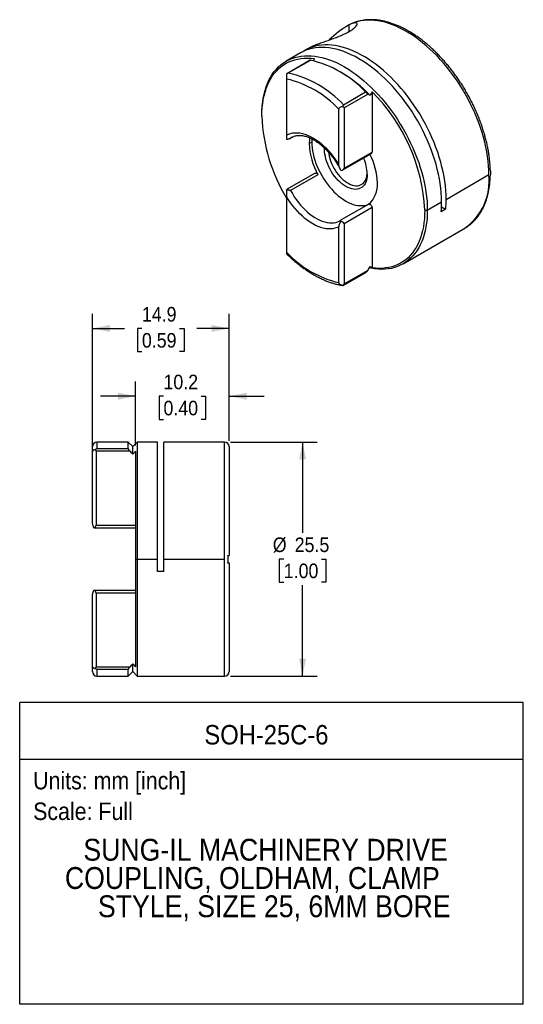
# Model space of a CAD drawing. Header units: millimetres. Extents: x 3 to 140, y 0 to 107.
# Tile 2 of 2: x 85 to 140, y 0 to 107. Entities that reach past the tile are written whole.
import ezdxf
from ezdxf.enums import TextEntityAlignment as Align

# ---------------------------------------------------------------- set-up
doc = ezdxf.new("R2010")
doc.units = ezdxf.units.MM
doc.header["$LTSCALE"] = 0.5
doc.linetypes.add('SLD-Solid', pattern=[0])
doc.layers.add('DIMENSIONS', color=140, linetype='SLD-Solid', lineweight=25)
doc.layers.add('TEXT', color=140, linetype='SLD-Solid', lineweight=25)
doc.layers.add('SLD-DEFPOINTS', color=7, linetype='Continuous', plot=False)
doc.layers.get('SLD-DEFPOINTS').off()
doc.styles.add('SLDTEXTSTYLE0', font='GOTHIC.TTF', dxfattribs={"width": 0.913})
doc.dimstyles.new('SLDDIMSTYLE1', dxfattribs={"dimtxt": 1.5875, "dimasz": 1.905, "dimexe": 0, "dimexo": 0.0625, "dimgap": 0.396875, "dimtad": 0, "dimtih": 1, "dimtoh": 1, "dimdec": 1, "dimrnd": 1e-09, "dimzin": 12, "dimdsep": 46, "dimtxsty": 'SLDTEXTSTYLE0', "dimsah": 1, "dimcen": 0.09, "dimadec": 0, "dimazin": 3, "dimtfac": 1, "dimtdec": 1, "dimtofl": 0, "dimtmove": 0, "dimatfit": 3, "dimfxl": 0, "dimfrac": 2, "dimtolj": 1, "dimtzin": 12, "dimarcsym": 0})
doc.dimstyles.new('SLDDIMSTYLE2', dxfattribs={"dimtxt": 1.5875, "dimasz": 1.905, "dimexe": 0, "dimexo": 0.0625, "dimgap": 0.396875, "dimtad": 0, "dimtih": 1, "dimtoh": 1, "dimdec": 1, "dimrnd": 1e-09, "dimzin": 12, "dimdsep": 46, "dimtxsty": 'SLDTEXTSTYLE0', "dimsah": 1, "dimcen": 0.09, "dimadec": 0, "dimazin": 3, "dimtfac": 1, "dimtdec": 1, "dimtmove": 0, "dimatfit": 0, "dimfxl": 0, "dimfrac": 2, "dimtolj": 1, "dimtzin": 12, "dimarcsym": 0})

# ---------------------------------------------------------------- blocks, each defined once
blk = doc.blocks.new('SW_NOTE_0')
at = {"layer": 'TEXT', "color": 0, "insert": (0, 2.43), "char_height": 1.905, "attachment_point": 1, "style": 'SLDTEXTSTYLE0'}
blk.add_mtext('Scale: Full', dxfattribs=at)
blk = doc.blocks.new('SW_NOTE_0_1')
at = {"layer": 'TEXT', "color": 0, "insert": (0, 2.43), "char_height": 1.905, "attachment_point": 1, "style": 'SLDTEXTSTYLE0'}
blk.add_mtext('Units: mm [inch]', dxfattribs=at)
blk = doc.blocks.new('Block1')
at = {"layer": 'TEXT'}
for p, q in [((139.7, 32.88), (84.82, 32.88)), ((84.82, 0), (84.82, 32.88)), ((139.7, 0), (139.7, 32.88)), ((84.82, 26.7), (139.7, 26.7)), ((139.7, 0), (84.82, 0))]:
    blk.add_line(p, q, dxfattribs=at)
at = {"layer": 'TEXT', "color": 140}
for name, p in [('SW_NOTE_0_1', (86.29, 22.9)), ('SW_NOTE_0', (86.29, 19.56))]:
    blk.add_blockref(name, p, dxfattribs=at)
at = {"layer": 'TEXT', "color": 140, "style": 'SLDTEXTSTYLE0', "width": 0.913}
for tag, height, p in [('AUTOATTR0', 2.12, (104.95, 27.68)), ('AUTOATTR1_0', 2.38, (91.76, 14.94)), ('AUTOATTR1_1', 2.38, (89.75, 11.86)), ('AUTOATTR1_2', 2.38, (93.35, 8.78))]:
    blk.add_attdef(tag, text='', height=height, dxfattribs=at).set_placement(p, align=Align.BOTTOM_LEFT)
blk = doc.blocks.new('_D_1')
at = {"layer": 'DIMENSIONS'}
for p, q in [((107.78, 61.27), (117.24, 61.27)), ((115.65, 61.27), (115.65, 51.36)), ((113.6, 48.52), (113.11, 48.52)), ((113.11, 48.52), (113.11, 46)), ((117.7, 48.52), (118.19, 48.52)), ((118.19, 48.52), (118.19, 46)), ((113.11, 46), (113.6, 46)), ((115.65, 35.77), (115.65, 45.68)), ((118.19, 46), (117.7, 46)), ((107.78, 35.77), (117.24, 35.77))]:
    blk.add_line(p, q, dxfattribs=at)
for points in [[(115.65, 61.27), (115.27, 59.37), (116.03, 59.37)], [(115.65, 35.77), (116.03, 37.68), (115.27, 37.68)]]:
    blk.add_solid(points, dxfattribs=at)
at = {"layer": 'DIMENSIONS', "char_height": 1.587, "attachment_point": 1, "style": 'SLDTEXTSTYLE0'}
for s, insert in [('%%c', (112.4, 50.87)), ('25.5', (114.79, 50.87)), ('1.00', (113.6, 48.03))]:
    blk.add_mtext(s, dxfattribs=dict(at, insert=insert))
blk = doc.blocks.new('_D_2')
at = {"layer": 'DIMENSIONS'}
for p, q in [((97.44, 60.9), (97.44, 67.86)), ((107.64, 61.41), (107.64, 67.86)), ((97.44, 66.27), (93.63, 66.27)), ((100.49, 66.26), (100.01, 66.26)), ((100.01, 66.26), (100.01, 63.74)), ((104.59, 66.26), (105.08, 66.26)), ((105.08, 66.26), (105.08, 63.74)), ((107.64, 66.27), (111.45, 66.27)), ((100.01, 63.74), (100.49, 63.74)), ((105.08, 63.74), (104.59, 63.74))]:
    blk.add_line(p, q, dxfattribs=at)
for points in [[(97.44, 66.27), (95.54, 66.65), (95.54, 65.89)], [(107.64, 66.27), (109.55, 65.89), (109.55, 66.65)]]:
    blk.add_solid(points, dxfattribs=at)
at = {"layer": 'DIMENSIONS', "char_height": 1.587, "attachment_point": 1, "style": 'SLDTEXTSTYLE0'}
for s, insert in [('10.2', (100.49, 68.61)), ('0.40', (100.49, 65.77))]:
    blk.add_mtext(s, dxfattribs=dict(at, insert=insert))
blk = doc.blocks.new('_D_3')
at = {"layer": 'DIMENSIONS'}
for p, q in [((92.74, 60.73), (92.74, 75.24)), ((107.64, 61.41), (107.64, 75.24)), ((92.74, 73.65), (96.26, 73.65)), ((98.14, 73.64), (97.66, 73.64)), ((97.66, 73.64), (97.66, 71.12)), ((102.24, 73.64), (102.73, 73.64)), ((102.73, 73.64), (102.73, 71.12)), ((107.64, 73.65), (104.12, 73.65)), ((97.66, 71.12), (98.14, 71.12)), ((102.73, 71.12), (102.24, 71.12))]:
    blk.add_line(p, q, dxfattribs=at)
for points in [[(92.74, 73.65), (94.65, 73.27), (94.65, 74.03)], [(107.64, 73.65), (105.74, 74.03), (105.74, 73.27)]]:
    blk.add_solid(points, dxfattribs=at)
at = {"layer": 'DIMENSIONS', "char_height": 1.587, "attachment_point": 1, "style": 'SLDTEXTSTYLE0'}
for s, insert in [('14.9', (98.14, 75.99)), ('0.59', (98.14, 73.15))]:
    blk.add_mtext(s, dxfattribs=dict(at, insert=insert))

msp = doc.modelspace()

# ---------------------------------------------------------------- linework, layer by layer
for p, q in [((120.57, 106.65), (120.49, 106.61)), ((120.72, 106.01), (120.72, 106.73)), ((116.34, 104.21), (115.9, 103.96)), ((116.34, 104.21), (116.55, 104.32)), ((115.41, 103.67), (113.85, 102.78)), ((116.47, 102.87), (113.93, 101.41)), ((116.53, 102.87), (114.13, 101.49)), ((119.88, 101.53), (119.52, 101.74)), ((113.91, 100.82), (113.91, 94.73)), ((120.11, 98.03), (122.51, 99.42)), ((122.79, 99.19), (120.18, 97.68)), ((123.22, 99.43), (123.22, 92.87)), ((120.18, 97.68), (120.18, 91.12)), ((111.21, 96.78), (111.21, 96.94)), ((119.61, 91.44), (119.61, 97.53)), ((114.33, 94.38), (114.61, 94.54)), ((114.35, 94.4), (114.6, 94.54)), ((114.5, 94.49), (114.35, 94.4)), ((116.66, 93.96), (116.37, 93.8)), ((118.04, 93.16), (118.04, 93.3)), ((118.18, 93.16), (118.04, 93.16)), ((120.05, 90.94), (123.16, 92.73)), ((120.18, 91.12), (123.22, 92.87)), ((117.02, 90.57), (113.91, 88.78)), ((117.32, 90.38), (114.35, 88.67)), ((131.29, 87.71), (135.96, 90.41)), ((113.91, 88.03), (113.91, 81.93)), ((122.86, 87.2), (119.87, 85.48)), ((129.24, 86.53), (130.8, 87.43)), ((123.22, 86.82), (120.18, 85.06)), ((123.22, 86.82), (123.22, 80.26)), ((128.96, 86.53), (129.24, 86.53)), ((131.24, 86.64), (130.75, 86.35)), ((130.79, 86.9), (131.24, 86.64)), ((120.18, 85.06), (120.18, 78.5)), ((119.61, 78.64), (119.61, 84.74)), ((126.6, 80.69), (133.32, 84.57)), ((133.31, 84.56), (133.32, 84.57)), ((120.07, 78.33), (122.61, 79.8)), ((120.18, 78.5), (122.79, 80.01)), ((120.07, 78.34), (120.07, 78.33)), ((96.64, 61.27), (93.24, 61.27)), ((93.24, 61.27), (93.24, 60.55)), ((97.14, 60.77), (96.64, 61.27)), ((96.64, 60.55), (96.64, 61.27)), ((97.64, 61.27), (97.14, 60.77)), ((99.84, 61.27), (97.64, 61.27)), ((97.64, 61.27), (97.64, 48.52)), ((99.84, 48.52), (99.84, 61.27)), ((107.14, 61.27), (100.54, 61.27)), ((100.54, 48.52), (100.54, 61.27)), ((107.14, 48.52), (107.14, 61.27)), ((92.74, 60.09), (92.74, 60.77)), ((92.74, 52.62), (92.74, 60.09)), ((96.84, 60.27), (93.14, 60.27)), ((93.14, 60.27), (93.14, 52.23)), ((93.24, 60.55), (96.64, 60.55)), ((97.14, 59.94), (97.14, 60.77)), ((97.44, 60.26), (97.44, 48.52)), ((107.64, 60.77), (107.64, 48.92)), ((92.94, 51.94), (92.89, 51.93)), ((92.94, 51.93), (97.44, 51.93)), ((93.14, 52.23), (97.44, 52.23)), ((97.44, 48.52), (97.44, 36.78)), ((97.44, 48.52), (97.64, 48.52)), ((97.64, 48.52), (99.84, 48.52)), ((97.64, 48.52), (97.64, 35.77)), ((99.84, 47.17), (99.84, 48.52)), ((100.54, 47.17), (100.54, 48.52)), ((100.54, 48.52), (107.14, 48.52)), ((107.14, 35.77), (107.14, 48.52)), ((107.64, 48.12), (107.64, 36.27)), ((100.54, 47.17), (99.84, 47.17)), ((92.89, 45.11), (92.94, 45.11)), ((97.44, 45.11), (92.94, 45.11)), ((92.74, 36.95), (92.74, 44.42)), ((93.14, 44.81), (93.14, 36.78)), ((97.44, 44.81), (93.14, 44.81)), ((92.74, 36.27), (92.74, 36.95)), ((93.14, 36.78), (96.84, 36.78)), ((96.64, 36.49), (93.24, 36.49)), ((93.24, 36.49), (93.24, 35.77)), ((96.64, 35.77), (96.64, 36.49)), ((97.14, 36.27), (97.14, 37.1)), ((93.24, 35.77), (96.64, 35.77)), ((96.64, 35.77), (97.14, 36.27)), ((97.14, 36.27), (97.64, 35.77)), ((97.64, 35.77), (107.14, 35.77))]:
    msp.add_line(p, q)
at = {"flags": 128}
for points in [[(135.96, 90.41), (135.95, 90.89), (135.92, 91.38), (135.88, 91.88), (135.81, 92.39), (135.73, 92.9), (135.62, 93.42), (135.5, 93.95), (135.36, 94.48), (135.21, 95.01), (135.03, 95.54), (134.84, 96.07), (134.64, 96.6), (134.41, 97.13), (134.18, 97.66), (133.92, 98.18), (133.65, 98.7), (133.37, 99.21), (133.07, 99.71), (132.77, 100.2), (132.45, 100.69), (132.11, 101.16), (131.77, 101.62), (131.42, 102.07), (131.05, 102.51), (130.68, 102.93), (130.3, 103.34), (129.92, 103.73), (129.52, 104.1), (129.13, 104.45), (128.72, 104.79), (128.32, 105.11), (127.91, 105.41), (127.5, 105.68), (127.09, 105.94), (126.67, 106.17), (126.26, 106.39), (125.85, 106.58), (125.44, 106.74), (125.04, 106.89), (124.64, 107.01), (124.24, 107.1), (123.85, 107.18), (123.47, 107.22), (123.09, 107.25), (122.72, 107.25), (122.36, 107.22), (122.01, 107.17), (121.67, 107.1), (121.34, 107), (121.03, 106.88), (120.72, 106.74), (120.57, 106.65)], [(130.8, 87.43), (130.79, 87.91), (130.76, 88.41), (130.71, 88.92), (130.65, 89.43), (130.56, 89.95), (130.46, 90.48), (130.33, 91.01), (130.19, 91.54), (130.03, 92.08), (129.85, 92.61), (129.66, 93.15), (129.45, 93.69), (129.22, 94.22), (128.98, 94.75), (128.72, 95.28), (128.45, 95.8), (128.16, 96.31), (127.86, 96.82), (127.54, 97.32), (127.22, 97.8), (126.88, 98.28), (126.53, 98.74), (126.17, 99.19), (125.8, 99.63), (125.43, 100.05), (125.04, 100.46), (124.65, 100.85), (124.25, 101.22), (123.85, 101.57), (123.44, 101.91), (123.03, 102.22), (122.62, 102.52), (122.2, 102.79), (121.78, 103.04), (121.37, 103.27), (120.95, 103.48), (120.54, 103.66), (120.13, 103.82), (119.72, 103.96), (119.32, 104.07), (118.92, 104.16), (118.53, 104.22), (118.14, 104.26), (117.77, 104.27), (117.4, 104.26), (117.04, 104.22), (116.69, 104.16), (116.35, 104.08), (116.02, 103.97), (115.71, 103.83), (115.41, 103.67)], [(131.29, 87.71), (131.29, 88.19), (131.26, 88.69), (131.21, 89.19), (131.14, 89.69), (131.06, 90.21), (130.96, 90.73), (130.84, 91.25), (130.7, 91.78), (130.54, 92.31), (130.37, 92.85), (130.18, 93.38), (129.97, 93.91), (129.75, 94.44), (129.51, 94.96), (129.25, 95.49), (128.99, 96), (128.7, 96.51), (128.41, 97.02), (128.1, 97.51), (127.78, 97.99), (127.45, 98.47), (127.1, 98.93), (126.75, 99.38), (126.39, 99.81), (126.02, 100.24), (125.64, 100.64), (125.25, 101.03), (124.86, 101.4), (124.46, 101.76), (124.06, 102.1), (123.65, 102.41), (123.24, 102.71), (122.83, 102.99), (122.42, 103.25), (122.01, 103.48), (121.6, 103.69), (121.19, 103.88), (120.78, 104.05), (120.37, 104.19), (119.97, 104.31), (119.58, 104.41), (119.19, 104.48), (118.8, 104.53), (118.43, 104.55), (118.06, 104.55), (117.7, 104.53), (117.35, 104.48), (117.01, 104.41), (116.68, 104.31), (116.36, 104.19), (116.06, 104.04), (115.76, 103.88), (115.66, 103.81)], [(111.21, 96.94), (111.22, 97.41), (111.25, 97.88), (111.3, 98.33), (111.37, 98.76), (111.45, 99.18), (111.56, 99.59), (111.68, 99.98), (111.82, 100.35), (111.98, 100.7), (112.16, 101.03), (112.35, 101.35), (112.56, 101.64), (112.79, 101.91), (113.03, 102.16), (113.29, 102.39), (113.57, 102.59), (113.85, 102.78), (114.15, 102.93), (114.47, 103.07), (114.8, 103.18), (115.13, 103.26), (115.48, 103.33), (115.84, 103.36), (116.21, 103.37), (116.59, 103.36), (116.97, 103.32), (117.36, 103.26), (117.76, 103.17), (118.16, 103.06), (118.57, 102.92), (118.98, 102.76), (119.4, 102.58), (119.81, 102.37), (120.23, 102.15), (120.64, 101.89), (121.06, 101.62), (121.47, 101.33), (121.88, 101.01), (122.29, 100.68), (122.7, 100.32), (123.09, 99.95), (123.49, 99.56), (123.87, 99.16), (124.25, 98.73), (124.62, 98.3), (124.97, 97.85), (125.32, 97.38), (125.66, 96.91), (125.99, 96.42), (126.3, 95.92), (126.6, 95.42), (126.89, 94.9), (127.16, 94.38), (127.42, 93.85), (127.67, 93.32), (127.89, 92.79), (128.1, 92.25), (128.3, 91.72), (128.48, 91.18), (128.64, 90.64), (128.78, 90.11), (128.9, 89.58), (129, 89.05), (129.09, 88.53), (129.16, 88.02), (129.21, 87.51), (129.23, 87.02), (129.24, 86.53)], [(111.21, 96.78), (111.22, 97.25), (111.25, 97.71), (111.3, 98.15), (111.37, 98.58), (111.45, 99), (111.56, 99.4), (111.68, 99.79), (111.82, 100.15), (111.98, 100.5), (112.16, 100.83), (112.35, 101.14), (112.56, 101.43), (112.79, 101.69), (113.03, 101.94), (113.29, 102.16), (113.56, 102.36), (113.85, 102.54), (114.15, 102.7), (114.46, 102.83), (114.79, 102.93), (115.12, 103.01), (115.47, 103.07), (115.83, 103.1), (116.2, 103.11), (116.57, 103.09), (116.95, 103.05)], [(113.91, 94.73), (114.13, 94.83), (114.35, 94.91), (114.59, 94.96), (114.83, 94.98), (115.09, 94.98), (115.36, 94.95), (115.63, 94.9), (115.91, 94.82), (116.19, 94.71), (116.48, 94.58), (116.76, 94.43), (117.05, 94.25), (117.34, 94.05), (117.62, 93.83), (117.9, 93.59), (118.17, 93.33), (118.43, 93.05), (118.69, 92.75), (118.94, 92.44), (119.18, 92.12), (119.4, 91.78), (119.61, 91.44)], [(116.67, 94.31), (116.67, 94.26), (116.66, 93.96)], [(116.66, 93.96), (116.67, 93.65), (116.7, 93.33), (116.74, 93), (116.81, 92.66), (116.89, 92.33), (116.99, 91.98), (117.11, 91.64), (117.25, 91.3), (117.4, 90.96), (117.56, 90.63), (117.74, 90.3), (117.94, 89.98), (118.15, 89.67), (118.36, 89.37), (118.59, 89.08), (118.83, 88.81), (119.07, 88.55), (119.32, 88.31), (119.58, 88.08), (119.84, 87.88), (120.1, 87.69), (120.37, 87.53), (120.63, 87.39), (120.9, 87.27), (121.16, 87.17), (121.42, 87.1), (121.67, 87.05), (121.91, 87.03), (122.15, 87.03), (122.38, 87.05), (122.59, 87.1), (122.8, 87.17), (122.85, 87.19)], [(122.7, 90.47), (122.69, 90.23), (122.66, 90), (122.61, 89.78), (122.55, 89.59), (122.46, 89.41), (122.35, 89.25), (122.23, 89.12), (122.09, 89), (121.94, 88.92), (121.78, 88.85), (121.6, 88.82), (121.41, 88.8), (121.21, 88.82), (121.01, 88.86), (120.8, 88.92), (120.59, 89.01), (120.37, 89.12), (120.15, 89.26), (119.94, 89.41), (119.73, 89.59), (119.53, 89.79), (119.33, 90), (119.14, 90.23), (118.96, 90.48), (118.8, 90.73), (118.65, 91), (118.51, 91.27), (118.39, 91.54), (118.28, 91.82), (118.19, 92.1), (118.13, 92.37), (118.08, 92.64), (118.05, 92.91), (118.04, 93.16)], [(118.48, 92.84), (118.5, 92.68), (118.55, 92.42), (118.61, 92.16), (118.7, 91.9), (118.8, 91.64), (118.91, 91.39), (119.05, 91.13), (119.19, 90.89), (119.35, 90.65), (119.52, 90.43), (119.7, 90.22), (119.89, 90.02), (120.08, 89.85), (120.28, 89.69), (120.48, 89.55), (120.68, 89.43), (120.88, 89.34), (121.08, 89.27), (121.28, 89.22), (121.46, 89.2), (121.64, 89.2), (121.81, 89.23), (121.97, 89.29), (122.12, 89.36), (122.25, 89.46), (122.37, 89.58), (122.47, 89.73), (122.55, 89.89), (122.62, 90.07), (122.66, 90.27), (122.69, 90.49), (122.7, 90.6)], [(117.02, 90.57), (117.04, 90.58), (117.09, 90.58), (117.15, 90.56), (117.22, 90.52), (117.28, 90.46), (117.32, 90.38)], [(119.61, 84.74), (119.4, 84.64), (119.18, 84.56), (118.94, 84.51), (118.69, 84.49), (118.43, 84.49), (118.17, 84.52), (117.9, 84.57), (117.62, 84.65), (117.34, 84.76), (117.05, 84.88), (116.76, 85.04), (116.48, 85.22), (116.19, 85.42), (115.91, 85.64), (115.63, 85.88), (115.36, 86.14), (115.09, 86.42), (114.83, 86.71), (114.59, 87.02), (114.35, 87.35), (114.13, 87.68), (113.91, 88.03)], [(114.35, 88.67), (114.54, 88.34), (114.74, 88.01), (114.96, 87.7), (115.19, 87.39), (115.42, 87.1), (115.67, 86.83), (115.92, 86.57), (116.18, 86.33), (116.44, 86.11), (116.71, 85.91), (116.98, 85.73), (117.25, 85.58), (117.52, 85.44), (117.79, 85.33), (118.06, 85.25), (118.31, 85.19), (118.57, 85.15), (118.81, 85.15), (119.05, 85.16), (119.28, 85.2), (119.49, 85.27), (119.69, 85.36), (119.74, 85.39)], [(122.86, 87.2), (122.9, 87.21), (122.96, 87.21), (123.02, 87.18), (123.08, 87.12), (123.14, 87.06), (123.18, 86.98), (123.21, 86.9), (123.22, 86.82)], [(129.24, 86.53), (129.23, 86.05), (129.21, 85.59), (129.16, 85.14), (129.09, 84.71), (129, 84.28), (128.9, 83.88), (128.78, 83.49), (128.64, 83.12), (128.48, 82.77), (128.3, 82.43), (128.1, 82.12), (127.89, 81.83), (127.67, 81.56), (127.42, 81.31), (127.16, 81.08), (126.89, 80.87), (126.6, 80.69), (126.3, 80.53), (125.99, 80.4), (125.66, 80.29), (125.32, 80.2), (124.97, 80.14), (124.62, 80.11), (124.25, 80.09), (123.87, 80.11), (123.49, 80.15), (123.09, 80.21), (122.93, 80.24)], [(128.96, 86.53), (128.95, 86.06), (128.92, 85.6), (128.87, 85.15), (128.81, 84.72), (128.72, 84.3), (128.62, 83.9), (128.49, 83.52), (128.35, 83.15), (128.19, 82.8), (128.02, 82.48), (127.82, 82.17), (127.61, 81.88), (127.39, 81.61), (127.14, 81.36), (126.89, 81.14), (126.61, 80.94), (126.33, 80.76), (126.03, 80.61), (125.71, 80.48), (125.39, 80.37), (125.05, 80.29), (124.7, 80.24), (124.34, 80.2), (123.98, 80.2), (123.6, 80.21), (123.22, 80.26)]]:
    msp.add_lwpolyline(points, dxfattribs=at)
for centre, radius, start, end in [((126.54, 96.76), 11.55, 120.2727, 133.8972), ((113.85, 91.33), 11.85, 43.064, 76.9414), ((111.45, 89.94), 11.85, 43.064, 76.9414), ((112.41, 88.91), 14.66, 43.7339, 59.4023), ((111.31, 89.74), 11.39, 43.2124, 76.7929), ((109.41, 85.56), 19.58, 2.8489, 45.1298), ((129.46, 97.43), 18.26, 182.0551, 211.6348), ((120.69, 93.81), 4.31, 171.8353, 180.2371), ((123.8, 94.03), 7.43, 181.7709, 209.3408), ((116.47, 89.29), 7.33, 1.6857, 27.1585), ((123.07, 92.85), 0.147, 304.7788, 6.5334), ((118.29, 90.37), 4.41, 1.266, 24.9735), ((129.62, 89.76), 6.37, 305.478, 5.8342), ((121.06, 89.28), 2.75, 310.5933, 4.7977), ((119.72, 87.41), 11.08, 354.5166, 0.0754), ((120.22, 87.7), 11.08, 354.5166, 0.0754), ((122.22, 89.73), 11.39, 223.2124, 256.7929), ((93.24, 60.77), 0.5, 90, 180), ((107.14, 60.77), 0.5, 0, 90), ((93.24, 36.27), 0.5, 180, 270), ((107.14, 36.27), 0.5, 270, 0)]:
    msp.add_arc(centre, radius, start, end)
for points, knots in [([(136.1, 90.97), (136.1, 91.04), (136.09, 91.26), (136.07, 91.65), (136.02, 92.13), (135.96, 92.62), (135.87, 93.11), (135.78, 93.61), (135.66, 94.11), (135.53, 94.62), (135.38, 95.12), (135.22, 95.63), (135.04, 96.14), (134.85, 96.64), (134.64, 97.15), (134.41, 97.65), (134.18, 98.14), (133.93, 98.63), (133.66, 99.12), (133.39, 99.6), (133.1, 100.07), (132.8, 100.54), (132.49, 100.99), (132.17, 101.44), (131.84, 101.87), (131.5, 102.29), (131.15, 102.7), (130.8, 103.1), (130.43, 103.48), (130.06, 103.85), (129.69, 104.21), (129.31, 104.54), (128.92, 104.86), (128.53, 105.17), (128.14, 105.45), (127.74, 105.72), (127.34, 105.96), (126.95, 106.19), (126.55, 106.4), (126.15, 106.59), (125.75, 106.75), (125.35, 106.9), (124.96, 107.02), (124.57, 107.12), (124.18, 107.2), (123.8, 107.26), (123.42, 107.29), (123.05, 107.3), (122.69, 107.29), (122.34, 107.25), (122, 107.19), (121.66, 107.11), (121.34, 107.01), (121.03, 106.89), (120.79, 106.78), (120.67, 106.71), (120.64, 106.69)], [0, 0, 0, 0, 0.00846, 0.027522, 0.046579, 0.065629, 0.084671, 0.103706, 0.122733, 0.141752, 0.160764, 0.179769, 0.198769, 0.217762, 0.236751, 0.255737, 0.274719, 0.293698, 0.312677, 0.331655, 0.350633, 0.369611, 0.388592, 0.407575, 0.426561, 0.445551, 0.464547, 0.483548, 0.502556, 0.521571, 0.540594, 0.559626, 0.578667, 0.597718, 0.616777, 0.635846, 0.654924, 0.674008, 0.693098, 0.712191, 0.731282, 0.750365, 0.769434, 0.788481, 0.807498, 0.826473, 0.845396, 0.864258, 0.883047, 0.901759, 0.920388, 0.938936, 0.957408, 0.975815, 0.994172, 1, 1, 1, 1]), ([(116.55, 104.32), (116.59, 104.34), (116.67, 104.38), (116.8, 104.44), (116.93, 104.5), (117.07, 104.56), (117.21, 104.61), (117.47, 104.71), (117.86, 104.85), (118.43, 105.04), (119.03, 105.25), (119.64, 105.49), (120.22, 105.74), (120.73, 106), (121.14, 106.27), (121.43, 106.51), (121.58, 106.72), (121.6, 106.87), (121.5, 106.95), (121.34, 106.95), (121.14, 106.91), (120.95, 106.84), (120.8, 106.77), (120.72, 106.73)], [0, 0, 0, 0, 0.0220404, 0.043574, 0.0646091, 0.0851549, 0.1052212, 0.1248186, 0.1886222, 0.2496291, 0.3124301, 0.3743146, 0.4367485, 0.4992377, 0.5617021, 0.6241188, 0.6862875, 0.7493728, 0.8105219, 0.8744774, 0.9143522, 0.9561673, 1, 1, 1, 1]), ([(116.83, 102.82), (116.84, 102.84), (116.88, 102.91), (116.92, 102.99), (116.95, 103.05)], [0, 0, 0, 0, 0.271947, 1, 1, 1, 1]), ([(116.48, 102.87), (116.48, 102.87), (116.48, 102.88), (116.5, 102.88), (116.52, 102.88), (116.53, 102.87)], [0, 0, 0, 0, 0.228802, 0.622911, 1, 1, 1, 1]), ([(114.13, 101.49), (114.1, 101.48), (114.06, 101.47), (114, 101.44), (113.95, 101.42), (113.93, 101.4), (113.91, 101.4)], [0, 0, 0, 0, 0.3155838, 0.5874332, 0.8155547, 1, 1, 1, 1]), ([(113.91, 101.4), (113.91, 101.38), (113.91, 101.35), (113.91, 101.3), (113.91, 101.25), (113.91, 101.19), (113.91, 101.11), (113.91, 100.97), (113.91, 100.87), (113.91, 100.82)], [0, 0, 0, 0, 0.114693, 0.221696, 0.321443, 0.41447, 0.501429, 0.752533, 1, 1, 1, 1]), ([(122.51, 99.42), (122.52, 99.41), (122.54, 99.4), (122.56, 99.37), (122.59, 99.35), (122.63, 99.31), (122.68, 99.27), (122.74, 99.23), (122.77, 99.2), (122.79, 99.19)], [0, 0, 0, 0, 0.081261, 0.1640057, 0.2502813, 0.3737408, 0.5010697, 0.7408733, 1, 1, 1, 1]), ([(119.61, 97.53), (119.61, 97.55), (119.62, 97.58), (119.63, 97.62), (119.65, 97.66), (119.68, 97.7), (119.71, 97.74), (119.78, 97.78), (119.9, 97.83), (120.01, 97.84), (120.07, 97.85)], [0, 0, 0, 0, 0.0843972, 0.1670011, 0.2488847, 0.3311776, 0.4150209, 0.5015186, 0.7290115, 1, 1, 1, 1]), ([(120.07, 97.85), (120.07, 97.87), (120.09, 97.94), (120.1, 98), (120.11, 98.03)], [0, 0, 0, 0, 0.4126692, 1, 1, 1, 1]), ([(113.91, 94.73), (113.91, 94.71), (113.91, 94.66), (113.91, 94.6), (113.91, 94.54), (113.91, 94.47), (113.91, 94.41), (113.91, 94.35), (113.91, 94.31), (113.91, 94.29)], [0, 0, 0, 0, 0.106698, 0.225182, 0.355722, 0.498444, 0.653396, 0.820582, 1, 1, 1, 1]), ([(114.5, 94.49), (114.55, 94.51), (114.65, 94.57), (114.82, 94.63), (115.01, 94.67), (115.21, 94.69), (115.41, 94.69), (115.62, 94.67), (115.84, 94.62), (116.07, 94.56), (116.3, 94.48), (116.53, 94.38), (116.77, 94.26), (117.01, 94.12), (117.25, 93.96), (117.49, 93.78), (117.73, 93.58), (117.97, 93.37), (118.21, 93.14), (118.44, 92.9), (118.66, 92.64), (118.88, 92.37), (119.09, 92.09), (119.29, 91.8), (119.48, 91.49), (119.63, 91.23), (119.72, 91.06), (119.75, 91)], [0, 0, 0, 0, 0.04154, 0.086414, 0.130497, 0.173471, 0.215395, 0.256493, 0.297006, 0.337137, 0.37704, 0.416823, 0.456562, 0.496299, 0.536062, 0.575874, 0.615745, 0.655679, 0.695676, 0.73573, 0.775836, 0.815986, 0.856173, 0.896387, 0.936619, 0.97686, 1, 1, 1, 1]), ([(113.91, 94.29), (113.94, 94.28), (113.99, 94.28), (114.06, 94.29), (114.15, 94.3), (114.25, 94.34), (114.32, 94.37), (114.35, 94.4)], [0, 0, 0, 0, 0.1488494, 0.3155214, 0.5006887, 0.7070271, 1, 1, 1, 1]), ([(119.82, 90.87), (119.8, 90.92), (119.75, 91), (119.69, 91.13), (119.65, 91.24), (119.62, 91.34), (119.61, 91.41), (119.61, 91.44)], [0, 0, 0, 0, 0.247784, 0.471583, 0.6714, 0.847373, 1, 1, 1, 1]), ([(119.82, 90.87), (119.91, 90.88), (120.01, 90.91), (120.15, 91), (120.18, 91.06), (120.18, 91.12)], [0, 0, 0, 0, 0.5, 0.5, 1, 1, 1, 1]), ([(133.31, 84.57), (133.36, 84.59), (133.51, 84.68), (133.74, 84.84), (134, 85.04), (134.25, 85.27), (134.48, 85.52), (134.7, 85.78), (134.91, 86.06), (135.1, 86.37), (135.28, 86.69), (135.44, 87.02), (135.58, 87.38), (135.71, 87.75), (135.82, 88.13), (135.91, 88.53), (135.98, 88.94), (136.04, 89.37), (136.08, 89.8), (136.1, 90.1), (136.1, 90.26), (136.1, 90.26)], [0, 0, 0, 0, 0.029642, 0.085446, 0.141262, 0.197153, 0.253178, 0.309383, 0.365803, 0.422457, 0.479351, 0.536478, 0.59382, 0.651353, 0.709046, 0.76687, 0.824795, 0.882794, 0.940843, 0.998922, 1, 1, 1, 1]), ([(113.91, 88.71), (113.91, 88.74), (113.91, 88.78), (113.91, 88.77), (113.91, 88.77)], [0, 0, 0, 0, 0.639677, 1, 1, 1, 1]), ([(114.35, 88.67), (114.33, 88.68), (114.28, 88.69), (114.21, 88.7), (114.12, 88.71), (114.03, 88.72), (113.95, 88.72), (113.91, 88.71)], [0, 0, 0, 0, 0.205104, 0.3716667, 0.499698, 0.7702648, 1, 1, 1, 1]), ([(113.91, 88.71), (113.91, 88.66), (113.91, 88.54), (113.91, 88.38), (113.91, 88.25), (113.91, 88.13), (113.91, 88.06), (113.91, 88.03)], [0, 0, 0, 0, 0.247784, 0.471583, 0.6714, 0.847373, 1, 1, 1, 1]), ([(119.61, 84.74), (119.61, 84.76), (119.62, 84.81), (119.63, 84.88), (119.65, 84.95), (119.68, 85.03), (119.72, 85.12), (119.77, 85.21), (119.8, 85.27), (119.82, 85.3)], [0, 0, 0, 0, 0.106698, 0.225182, 0.355722, 0.498444, 0.653396, 0.820582, 1, 1, 1, 1]), ([(119.86, 85.47), (119.83, 85.44), (119.79, 85.41), (119.74, 85.39), (119.74, 85.39)], [0, 0, 0, 0, 0.91162, 1, 1, 1, 1]), ([(119.82, 85.3), (119.82, 85.35), (119.82, 85.43), (119.86, 85.46), (119.87, 85.47)], [0, 0, 0, 0, 0.52975, 1, 1, 1, 1]), ([(120.18, 85.06), (120.18, 85.11), (120.15, 85.17), (120.01, 85.27), (119.91, 85.29), (119.82, 85.3)], [0, 0, 0, 0, 0.5, 0.5, 1, 1, 1, 1]), ([(113.91, 81.93), (113.91, 81.91), (113.91, 81.87), (113.91, 81.82), (113.91, 81.79), (113.91, 81.78), (113.91, 81.78), (113.91, 81.79)], [0, 0, 0, 0, 0.243667, 0.48182, 0.72176, 0.970888, 1, 1, 1, 1]), ([(113.91, 81.78), (113.93, 81.77), (114.07, 81.63), (114.34, 81.38), (114.72, 81.04), (115.1, 80.72), (115.49, 80.41), (115.88, 80.13), (116.28, 79.86), (116.68, 79.61), (117.08, 79.38), (117.48, 79.17), (117.88, 78.98), (118.27, 78.81), (118.67, 78.67), (119.07, 78.54), (119.46, 78.44), (119.75, 78.38), (119.92, 78.35), (119.96, 78.34)], [0, 0, 0, 0, 0.0084275, 0.0731227, 0.1378475, 0.202603, 0.2673903, 0.3322096, 0.3970603, 0.4619401, 0.5268453, 0.5917699, 0.656705, 0.721634, 0.7865396, 0.8514, 0.9161891, 0.9808763, 1, 1, 1, 1]), ([(122.79, 80.01), (122.77, 79.98), (122.74, 79.92), (122.67, 79.84), (122.63, 79.82), (122.61, 79.81)], [0, 0, 0, 0, 0.384178, 0.739779, 1, 1, 1, 1]), ([(120.07, 78.33), (120.04, 78.33), (119.99, 78.34), (119.92, 78.35), (119.86, 78.36), (119.8, 78.38), (119.73, 78.43), (119.63, 78.51), (119.62, 78.6), (119.61, 78.64)], [0, 0, 0, 0, 0.114693, 0.221696, 0.321443, 0.41447, 0.501429, 0.752533, 1, 1, 1, 1]), ([(92.74, 60.09), (92.74, 60.11), (92.74, 60.15), (92.75, 60.2), (92.77, 60.25), (92.79, 60.3), (92.81, 60.34), (92.86, 60.4), (92.94, 60.45), (93.02, 60.47), (93.06, 60.47)], [0, 0, 0, 0, 0.0843972, 0.1670011, 0.2488847, 0.3311776, 0.4150209, 0.5015186, 0.7290115, 1, 1, 1, 1]), ([(93.06, 60.47), (93.09, 60.49), (93.14, 60.52), (93.21, 60.54), (93.24, 60.55)], [0, 0, 0, 0, 0.4126692, 1, 1, 1, 1]), ([(96.64, 60.55), (96.64, 60.55), (96.64, 60.54), (96.65, 60.52), (96.66, 60.5), (96.68, 60.46), (96.71, 60.42), (96.77, 60.35), (96.81, 60.29), (96.84, 60.27)], [0, 0, 0, 0, 0.081261, 0.1640057, 0.2502813, 0.3737408, 0.5010697, 0.7408733, 1, 1, 1, 1]), ([(92.89, 51.93), (92.87, 51.99), (92.84, 52.09), (92.79, 52.24), (92.76, 52.38), (92.75, 52.51), (92.74, 52.59), (92.74, 52.62)], [0, 0, 0, 0, 0.247784, 0.471583, 0.6714, 0.847373, 1, 1, 1, 1]), ([(92.89, 51.93), (92.95, 51.94), (93.02, 51.98), (93.12, 52.09), (93.14, 52.17), (93.14, 52.23)], [0, 0, 0, 0, 0.5, 0.5, 1, 1, 1, 1]), ([(92.74, 44.42), (92.74, 44.45), (92.74, 44.5), (92.75, 44.59), (92.77, 44.68), (92.79, 44.78), (92.82, 44.88), (92.85, 45), (92.88, 45.07), (92.89, 45.11)], [0, 0, 0, 0, 0.106698, 0.225182, 0.355722, 0.498444, 0.653396, 0.820582, 1, 1, 1, 1]), ([(93.14, 44.81), (93.14, 44.88), (93.12, 44.95), (93.02, 45.07), (92.95, 45.1), (92.89, 45.11)], [0, 0, 0, 0, 0.5, 0.5, 1, 1, 1, 1]), ([(93.06, 36.57), (93.04, 36.57), (93.01, 36.58), (92.96, 36.59), (92.92, 36.61), (92.88, 36.64), (92.82, 36.69), (92.76, 36.79), (92.75, 36.9), (92.74, 36.95)], [0, 0, 0, 0, 0.114693, 0.221696, 0.321443, 0.41447, 0.501429, 0.752533, 1, 1, 1, 1]), ([(93.24, 36.49), (93.22, 36.5), (93.19, 36.51), (93.14, 36.53), (93.1, 36.55), (93.07, 36.57), (93.06, 36.57)], [0, 0, 0, 0, 0.315584, 0.587433, 0.815555, 1, 1, 1, 1]), ([(96.84, 36.78), (96.82, 36.76), (96.79, 36.72), (96.74, 36.67), (96.71, 36.62), (96.68, 36.58), (96.66, 36.54), (96.64, 36.51), (96.64, 36.5), (96.64, 36.49)], [0, 0, 0, 0, 0.1757862, 0.3408816, 0.4996389, 0.6269164, 0.7503054, 0.877908, 1, 1, 1, 1])]:
    msp.add_open_spline(points, degree=3, knots=knots)
for points in [[(123.01, 99.05), (122.94, 99.09), (122.86, 99.14), (122.79, 99.19)], [(123.22, 99.43), (123.15, 99.3), (123.08, 99.18), (123.01, 99.05)], [(120.18, 97.68), (120.18, 97.74), (120.14, 97.8), (120.07, 97.85)], [(136.1, 90.93), (136.11, 90.82), (136.11, 90.61), (136.11, 90.39), (136.1, 90.28)], [(122.79, 80.01), (122.86, 80.14), (122.94, 80.27), (123.01, 80.4)], [(123.01, 80.4), (123.08, 80.35), (123.15, 80.3), (123.22, 80.26)], [(120.07, 78.33), (120.14, 78.38), (120.18, 78.44), (120.18, 78.5)], [(93.14, 60.27), (93.14, 60.34), (93.11, 60.42), (93.06, 60.47)], [(97.14, 59.94), (97.04, 60.05), (96.94, 60.16), (96.84, 60.27)], [(97.44, 60.26), (97.34, 60.16), (97.24, 60.05), (97.14, 59.94)], [(107.48, 48.92), (107.58, 48.92), (107.64, 48.92), (107.64, 48.92)], [(107.48, 48.92), (107.49, 48.79), (107.49, 48.52), (107.49, 48.26), (107.48, 48.12)], [(107.48, 48.12), (107.58, 48.12), (107.64, 48.12), (107.64, 48.12)], [(93.06, 36.57), (93.11, 36.63), (93.14, 36.7), (93.14, 36.78)], [(96.84, 36.78), (96.94, 36.89), (97.04, 36.99), (97.14, 37.1)], [(97.14, 37.1), (97.24, 36.99), (97.34, 36.89), (97.44, 36.78)]]:
    msp.add_open_spline(points, degree=3)

# ---------------------------------------------------------------- block references
at = {"layer": 'SLD-DEFPOINTS'}
msp.add_blockref('Block1', (0, 0), dxfattribs=at).add_auto_attribs({'AUTOATTR0': 'SOH-25C-6', 'AUTOATTR1_0': 'SUNG-IL MACHINERY DRIVE ', 'AUTOATTR1_1': 'COUPLING, OLDHAM, CLAMP ', 'AUTOATTR1_2': 'STYLE, SIZE 25, 6MM BORE'})

# ---------------------------------------------------------------- dimensions: what is measured, and where the dimension line sits
at = {"layer": 'DIMENSIONS'}
dim = msp.add_linear_dim(base=(92.74, 73.65), p1=(107.64, 60.77), p2=(92.74, 60.09), angle=0, dimstyle='SLDDIMSTYLE1', dxfattribs=at)
dim.commit()
dim.dimension.update_dxf_attribs({"geometry": '_D_3', "text_midpoint": (100.19, 73.65), "dimtype": 160})
dim = msp.add_linear_dim(base=(97.44, 66.27), p1=(107.64, 60.77), p2=(97.44, 60.26), dimstyle='SLDDIMSTYLE2', dxfattribs=at)
dim.commit()
dim.dimension.update_dxf_attribs({"geometry": '_D_2', "text_midpoint": (102.54, 66.27), "dimtype": 160})
dim = msp.add_linear_dim(base=(115.65, 35.77), p1=(107.14, 61.27), p2=(107.14, 35.77), angle=90, text='%%c<>', dimstyle='SLDDIMSTYLE1', dxfattribs=at)
dim.commit()
dim.dimension.update_dxf_attribs({"geometry": '_D_1', "text_midpoint": (115.65, 48.52), "dimtype": 160})

doc.saveas('drawing.dxf')
